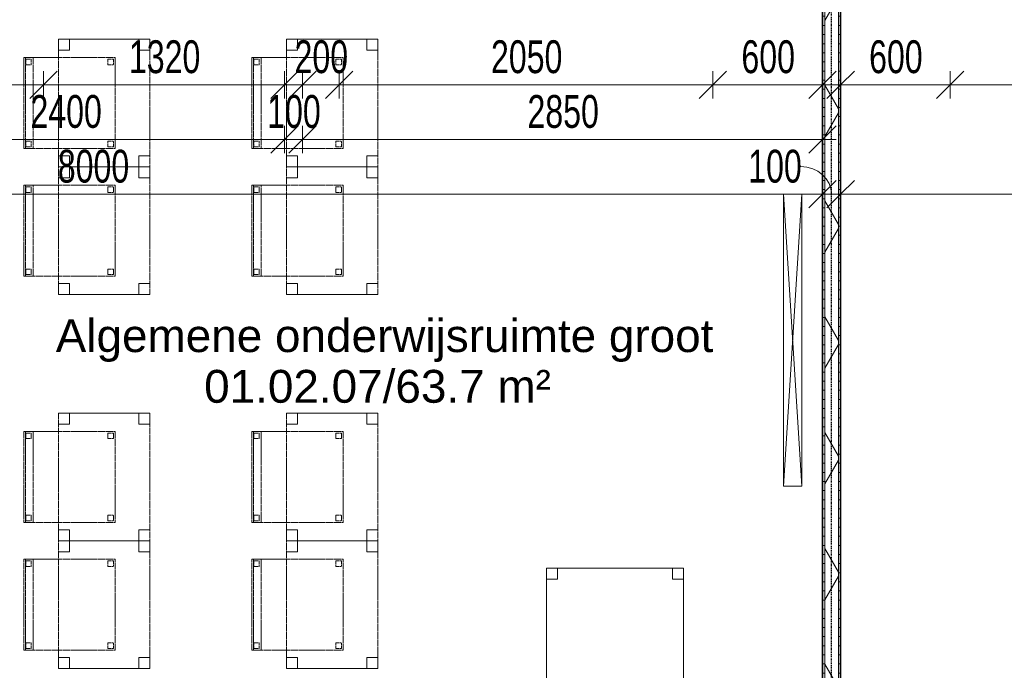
# Model space of a CAD drawing. Header units: millimetres. Extents: x -80560 to 110805, y -11020 to 52719.
# Tile 94 of 184: x 68244 to 73642, y 12490 to 16057. Entities that reach past the tile are written whole.
import ezdxf

# ---------------------------------------------------------------- set-up
doc = ezdxf.new("R2010")
doc.units = ezdxf.units.MM
doc.linetypes.add('CENTER2', pattern=[20, 8, -4, 4, -4])
doc.linetypes.add('DASHED2', pattern=[6, 4, -2])
for name, color, linetype, lineweight in [('A-ANNO-DIMS', 211, 'Continuous', 9), ('A-ANNO-DIMS-100', 211, 'Continuous', 9), ('A-AREA-IDEN', 2, 'Continuous', 9), ('A-WALL', 113, 'Continuous', 35), ('A-WALL-PATT', 111, 'Continuous', 35), ('E-ELEC-EQPM', 71, 'Continuous', 18), ('I-FURN', 30, 'Continuous', 18), ('I-WALL', 2, 'Continuous', 18), ('S-GRID', 1, 'Continuous', 9)]:
    doc.layers.add(name, color=color, linetype=linetype, lineweight=lineweight)
doc.styles.add('Arial', font='arial.ttf', dxfattribs={"height": 180})
doc.styles.add('Arial_5', font='arial.ttf', dxfattribs={"width": 0.7, "height": 180})
doc.dimstyles.new('n3o_1_8_2', dxfattribs={"dimscale": 304.8, "dimtxt": 183.646692, "dimasz": 0.492126, "dimexe": 0.246063, "dimexo": 0.0625, "dimgap": 0.032808, "dimtad": 1, "dimdec": 0, "dimdsep": 46, "dimtxsty": 'Arial_5', "dimblk1": 'OBLIQUE', "dimblk2": 'OBLIQUE', "dimsah": 1, "dimcen": 0.09, "dimdle": 0.246063, "dimazin": 0, "dimtfac": 1, "dimtdec": 4, "dimtix": 1, "dimtmove": 1, "dimatfit": 3, "dimfxl": 0.246063, "dimfxlon": 1, "dimtvp": 1, "dimtolj": 1, "dimtzin": 0, "dimarcsym": 2})
doc.dimstyles.new('n3o_1_8_3', dxfattribs={"dimscale": 304.8, "dimtxt": 183.646692, "dimasz": 0.492126, "dimexe": 0.246063, "dimexo": 0.0625, "dimgap": 0.032808, "dimtad": 1, "dimdec": 0, "dimdsep": 46, "dimtxsty": 'Arial_5', "dimblk1": 'OBLIQUE', "dimblk2": 'OBLIQUE', "dimsah": 1, "dimcen": 0.09, "dimdle": 0.246063, "dimazin": 0, "dimtfac": 1, "dimtdec": 4, "dimtix": 1, "dimtmove": 0, "dimatfit": 3, "dimfxl": 0.246063, "dimfxlon": 1, "dimtvp": 1, "dimtolj": 1, "dimtzin": 0, "dimarcsym": 2})
pattern_1 = [(180, (72744.82, 14175), (-1e-13, -50), [])]

# ---------------------------------------------------------------- blocks, each defined once
blk = doc.blocks.new('82_tafel1 - tafel 750x1500x700 2-30664861-DO_01 eerste verdieping')
at = {"layer": 'I-FURN', "linetype": 'DASHED2'}
for p, q in [((-750, -375), (-750, 375)), ((-750, 375), (750, 375)), ((750, 375), (-750, 375)), ((-750, 375), (-750, -375)), ((-750, 375), (-750, 315)), ((-690, 375), (-750, 375)), ((-690, 315), (-690, 375)), ((-690, 375), (690, 375)), ((-690, 375), (-690, 315)), ((690, 375), (690, 315)), ((690, 315), (690, 375)), ((750, 375), (690, 375)), ((750, 375), (750, -375)), ((750, -375), (750, 375)), ((750, 315), (750, 375)), ((-750, -315), (-750, 315)), ((-750, 315), (-690, 315)), ((-690, 315), (-750, 315)), ((690, 315), (750, 315)), ((750, 315), (690, 315)), ((750, 315), (750, -315)), ((-690, -315), (-750, -315)), ((-750, -315), (-690, -315)), ((-750, -315), (-750, -375)), ((-690, -375), (-690, -315)), ((-690, -315), (-690, -375)), ((750, -315), (690, -315)), ((690, -315), (690, -375)), ((690, -375), (690, -315)), ((690, -315), (750, -315)), ((750, -375), (750, -315)), ((750, -375), (-750, -375)), ((-750, -375), (750, -375)), ((-750, -375), (-690, -375)), ((690, -375), (-690, -375)), ((690, -375), (750, -375))]:
    blk.add_line(p, q, dxfattribs=at)
blk = doc.blocks.new('82_apparaat_rechthoekig_met clearance - Digiboard-30664863-DO_01 eerste verdieping')
at = {"layer": 'E-ELEC-EQPM'}
for p, q in [((-50, -800), (-50, 800)), ((-50, 800), (50, 800)), ((-50, -800), (-50, 800)), ((-50, 800), (50, 800)), ((50, 800), (-50, -800)), ((-50, 800), (50, -800)), ((50, 800), (-50, 800)), ((-50, 800), (-50, -800)), ((50, 800), (50, -800)), ((50, 800), (50, -800)), ((50, -800), (50, 800)), ((50, -800), (-50, -800)), ((50, -800), (-50, -800)), ((-50, -800), (50, -800))]:
    blk.add_line(p, q, dxfattribs=at)
blk = doc.blocks.new('82_tafel1 - tafel 500x700 2-30664860-DO_01 eerste verdieping')
at = {"layer": 'I-FURN', "linetype": 'DASHED2'}
for p, q in [((-350, -250), (-350, 250)), ((-350, 250), (350, 250)), ((350, 250), (-350, 250)), ((-350, 250), (-350, -250)), ((-350, 250), (-350, 190)), ((-290, 250), (-350, 250)), ((-290, 190), (-290, 250)), ((-290, 250), (290, 250)), ((-290, 250), (-290, 190)), ((290, 250), (290, 190)), ((290, 190), (290, 250)), ((350, 250), (290, 250)), ((350, 250), (350, -250)), ((350, -250), (350, 250)), ((350, 190), (350, 250)), ((-350, -190), (-350, 190)), ((-350, 190), (-290, 190)), ((-290, 190), (-350, 190)), ((290, 190), (350, 190)), ((350, 190), (290, 190)), ((350, 190), (350, -190)), ((-290, -190), (-350, -190)), ((-350, -190), (-290, -190)), ((-350, -190), (-350, -250)), ((-290, -250), (-290, -190)), ((-290, -190), (-290, -250)), ((350, -190), (290, -190)), ((290, -190), (290, -250)), ((290, -250), (290, -190)), ((290, -190), (350, -190)), ((350, -250), (350, -190)), ((350, -250), (-350, -250)), ((-350, -250), (350, -250)), ((-350, -250), (-290, -250)), ((290, -250), (-290, -250)), ((290, -250), (350, -250))]:
    blk.add_line(p, q, dxfattribs=at)
blk = doc.blocks.new('82_zitmeubel - stoel 500x500-V250-DO_01 eerste verdieping')
at = {"layer": 'I-FURN', "linetype": 'DASHED2'}
for p, q in [((-192.1, 263), (-192.1, 73)), ((-192.1, 254.1), (-192.1, 263)), ((307.9, 263), (-192.1, 263)), ((307.9, 263), (-192.1, 263)), ((-192.1, 213), (-192.1, 254.1)), ((-192.1, 254.1), (307.9, 254.1)), ((-182.1, 252), (-182.1, 224)), ((-182.1, 224), (-182.1, 252)), ((-153.1, 253), (-181.1, 253)), ((-181.1, 253), (-153.1, 253)), ((-181.1, 223), (-153.1, 223)), ((-153.1, 223), (-181.1, 223)), ((-152.1, 224), (-152.1, 252)), ((-152.1, 252), (-152.1, 224)), ((267.9, 252), (267.9, 224)), ((267.9, 224), (267.9, 252)), ((296.9, 253), (268.9, 253)), ((268.9, 253), (296.9, 253)), ((268.9, 223), (296.9, 223)), ((296.9, 223), (268.9, 223)), ((297.9, 224), (297.9, 252)), ((297.9, 252), (297.9, 224)), ((307.9, 73), (307.9, 263)), ((307.9, 263), (307.9, 254.1)), ((307.9, 254.1), (307.9, 213)), ((-192.1, 73), (-192.1, 213)), ((-192.1, 213), (307.9, 213)), ((307.9, 213), (307.9, 73)), ((-192.1, 73), (-192.1, -237)), ((-192.1, -237), (-192.1, 73)), ((307.9, -237), (307.9, 73)), ((307.9, 73), (307.9, -237)), ((-182.1, -198), (-182.1, -226)), ((-182.1, -226), (-182.1, -198)), ((-153.1, -197), (-181.1, -197)), ((-181.1, -197), (-153.1, -197)), ((-152.1, -226), (-152.1, -198)), ((-152.1, -198), (-152.1, -226)), ((267.9, -198), (267.9, -226)), ((267.9, -226), (267.9, -198)), ((296.9, -197), (268.9, -197)), ((268.9, -197), (296.9, -197)), ((297.9, -226), (297.9, -198)), ((297.9, -198), (297.9, -226)), ((307.9, -237), (-192.1, -237)), ((307.9, -237), (-192.1, -237)), ((-181.1, -227), (-153.1, -227)), ((-153.1, -227), (-181.1, -227)), ((268.9, -227), (296.9, -227)), ((296.9, -227), (268.9, -227))]:
    blk.add_line(p, q, dxfattribs=at)
for centre, start, end in [((-181.1, 252), 90, 180), ((-181.1, 252), 120, 180), ((-181.1, 224), 180, 270), ((-181.1, 224), 180, 270), ((-181.1, 252), 105, 120), ((-181.1, 252), 90, 105), ((-153.1, 252), 0, 90), ((-153.1, 252), 30, 90), ((-153.1, 224), 270, 0), ((-153.1, 224), 270, 315), ((-153.1, 224), 315, 0), ((-153.1, 252), 0, 30), ((268.9, 252), 90, 180), ((268.9, 252), 90, 180), ((268.9, 224), 180, 270), ((268.9, 224), 180, 270), ((296.9, 252), 0, 90), ((296.9, 252), 75, 90), ((296.9, 224), 270, 0), ((296.9, 224), 270, 0), ((296.9, 252), 60, 75), ((296.9, 252), 45, 60), ((296.9, 252), 0, 45), ((-181.1, -198), 90, 180), ((-181.1, -198), 90, 180), ((-153.1, -198), 0, 90), ((-153.1, -198), 0, 90), ((268.9, -198), 90, 180), ((268.9, -198), 90, 180), ((296.9, -198), 0, 90), ((296.9, -198), 0, 90), ((-181.1, -226), 180, 270), ((-181.1, -226), 180, 270), ((-153.1, -226), 270, 0), ((-153.1, -226), 270, 0), ((268.9, -226), 180, 270), ((268.9, -226), 180, 270), ((296.9, -226), 270, 0), ((296.9, -226), 270, 0)]:
    blk.add_arc(centre, 1, start, end, dxfattribs=at)
blk = doc.blocks.new('82_zitmeubel - stoel 500x500-V251-DO_01 eerste verdieping')
at = {"layer": 'I-FURN', "linetype": 'DASHED2'}
for p, q in [((-192.1, 263), (-192.1, 73)), ((-192.1, 254.1), (-192.1, 263)), ((307.9, 263), (-192.1, 263)), ((307.9, 263), (-192.1, 263)), ((-192.1, 213), (-192.1, 254.1)), ((-192.1, 254.1), (307.9, 254.1)), ((-182.1, 252), (-182.1, 224)), ((-182.1, 224), (-182.1, 252)), ((-153.1, 253), (-181.1, 253)), ((-181.1, 253), (-153.1, 253)), ((-181.1, 223), (-153.1, 223)), ((-153.1, 223), (-181.1, 223)), ((-152.1, 224), (-152.1, 252)), ((-152.1, 252), (-152.1, 224)), ((267.9, 252), (267.9, 224)), ((267.9, 224), (267.9, 252)), ((296.9, 253), (268.9, 253)), ((268.9, 253), (296.9, 253)), ((268.9, 223), (296.9, 223)), ((296.9, 223), (268.9, 223)), ((297.9, 224), (297.9, 252)), ((297.9, 252), (297.9, 224)), ((307.9, 73), (307.9, 263)), ((307.9, 263), (307.9, 254.1)), ((307.9, 254.1), (307.9, 213)), ((-192.1, 73), (-192.1, 213)), ((-192.1, 213), (307.9, 213)), ((307.9, 213), (307.9, 73)), ((-192.1, 73), (-192.1, -237)), ((-192.1, -237), (-192.1, 73)), ((307.9, -237), (307.9, 73)), ((307.9, 73), (307.9, -237)), ((-182.1, -198), (-182.1, -226)), ((-182.1, -226), (-182.1, -198)), ((-153.1, -197), (-181.1, -197)), ((-181.1, -197), (-153.1, -197)), ((-152.1, -226), (-152.1, -198)), ((-152.1, -198), (-152.1, -226)), ((267.9, -198), (267.9, -226)), ((267.9, -226), (267.9, -198)), ((296.9, -197), (268.9, -197)), ((268.9, -197), (296.9, -197)), ((297.9, -226), (297.9, -198)), ((297.9, -198), (297.9, -226)), ((307.9, -237), (-192.1, -237)), ((307.9, -237), (-192.1, -237)), ((-181.1, -227), (-153.1, -227)), ((-153.1, -227), (-181.1, -227)), ((268.9, -227), (296.9, -227)), ((296.9, -227), (268.9, -227))]:
    blk.add_line(p, q, dxfattribs=at)
for centre, start, end in [((-181.1, 252), 90, 180), ((-181.1, 252), 90, 165), ((-181.1, 252), 165, 180), ((-181.1, 224), 180, 270), ((-181.1, 224), 180, 225), ((-181.1, 224), 225, 270), ((-153.1, 252), 0, 90), ((-153.1, 252), 45, 90), ((-153.1, 224), 270, 0), ((-153.1, 224), 270, 0), ((-153.1, 252), 0, 45), ((268.9, 252), 90, 180), ((268.9, 252), 90, 180), ((268.9, 224), 180, 270), ((268.9, 224), 180, 270), ((296.9, 252), 0, 90), ((296.9, 252), 75, 90), ((296.9, 224), 270, 0), ((296.9, 224), 270, 0), ((296.9, 252), 30, 75), ((296.9, 252), 15, 30), ((296.9, 252), 0, 15), ((-181.1, -198), 90, 180), ((-181.1, -198), 120, 180), ((-181.1, -198), 105, 120), ((-181.1, -198), 90, 105), ((-153.1, -198), 0, 90), ((-153.1, -198), 0, 90), ((268.9, -198), 90, 180), ((268.9, -198), 90, 180), ((296.9, -198), 0, 90), ((296.9, -198), 0, 90), ((-181.1, -226), 180, 270), ((-181.1, -226), 180, 270), ((-153.1, -226), 270, 0), ((-153.1, -226), 270, 0), ((268.9, -226), 180, 270), ((268.9, -226), 180, 270), ((296.9, -226), 270, 0), ((296.9, -226), 270, 0)]:
    blk.add_arc(centre, 1, start, end, dxfattribs=at)
blk = doc.blocks.new('DIMBLOCK454-DO_01 eerste verdieping')
at = {"layer": 'A-ANNO-DIMS-100'}
for p, q in [((67314.8, 15700), (67389.8, 15775)), ((67314.8, 15775), (67314.8, 15625)), ((67314.8, 15700), (67314.8, 15775)), ((68374.8, 15700), (68449.8, 15775)), ((68374.8, 15775), (68374.8, 15625)), ((68374.8, 15700), (68374.8, 15775)), ((67314.8, 15700), (67239.8, 15625)), ((67314.8, 15700), (68374.8, 15700)), ((68374.8, 15700), (68299.8, 15625))]:
    blk.add_line(p, q, dxfattribs=at)
at = {"layer": 'A-ANNO-DIMS-100', "color": 0, "insert": (67652.7, 15943.6), "char_height": 180, "width": 461.094, "attachment_point": 1, "line_spacing_factor": 0.941778, "style": 'Arial_5'}
blk.add_mtext('1060', dxfattribs=at)
blk = doc.blocks.new('_Oblique')
at = {"color": 0, "linetype": 'ByBlock', "lineweight": -2}
blk.add_line((-0.5, -0.5), (0.5, 0.5), dxfattribs=at)
blk = doc.blocks.new('DIMBLOCK455-DO_01 eerste verdieping')
at = {"layer": 'A-ANNO-DIMS-100'}
for p, q in [((68374.8, 15700), (68449.8, 15775)), ((68374.8, 15775), (68374.8, 15625)), ((68374.8, 15700), (68374.8, 15775)), ((69694.8, 15700), (69769.8, 15775)), ((69694.8, 15775), (69694.8, 15625)), ((69694.8, 15700), (69694.8, 15775)), ((68374.8, 15700), (68299.8, 15625)), ((68374.8, 15700), (69769.8, 15700)), ((69694.8, 15700), (69619.8, 15625))]:
    blk.add_line(p, q, dxfattribs=at)
at = {"layer": 'A-ANNO-DIMS-100', "color": 0, "insert": (68842.7, 15943.6), "char_height": 180, "width": 461.094, "attachment_point": 1, "line_spacing_factor": 0.941778, "style": 'Arial_5'}
blk.add_mtext('1320', dxfattribs=at)
blk = doc.blocks.new('DIMBLOCK456-DO_01 eerste verdieping')
at = {"layer": 'A-ANNO-DIMS-100'}
for p, q in [((69794.8, 15700), (69869.8, 15775)), ((69794.8, 15775), (69794.8, 15625)), ((69794.8, 15700), (69794.8, 15775)), ((69994.8, 15700), (70069.8, 15775)), ((69994.8, 15775), (69994.8, 15625)), ((69994.8, 15700), (69994.8, 15775)), ((69719.8, 15700), (69994.8, 15700)), ((69794.8, 15700), (69719.8, 15625)), ((69994.8, 15700), (69919.8, 15625))]:
    blk.add_line(p, q, dxfattribs=at)
at = {"layer": 'A-ANNO-DIMS-100', "color": 0, "insert": (69750.7, 15943.6), "char_height": 180, "width": 345.821, "attachment_point": 1, "line_spacing_factor": 0.941778, "style": 'Arial_5'}
blk.add_mtext('200', dxfattribs=at)
blk = doc.blocks.new('DIMBLOCK457-DO_01 eerste verdieping')
at = {"layer": 'A-ANNO-DIMS-100'}
for p, q in [((69994.8, 15700), (70069.8, 15775)), ((69994.8, 15775), (69994.8, 15625)), ((69994.8, 15700), (69994.8, 15775)), ((72044.8, 15700), (72119.8, 15775)), ((72044.8, 15775), (72044.8, 15625)), ((72044.8, 15700), (72044.8, 15775)), ((69994.8, 15700), (69919.8, 15625)), ((69994.8, 15700), (72044.8, 15700)), ((72044.8, 15700), (71969.8, 15625))]:
    blk.add_line(p, q, dxfattribs=at)
at = {"layer": 'A-ANNO-DIMS-100', "color": 0, "insert": (70827.7, 15943.6), "char_height": 180, "width": 461.094, "attachment_point": 1, "line_spacing_factor": 0.941778, "style": 'Arial_5'}
blk.add_mtext('2050', dxfattribs=at)
blk = doc.blocks.new('DIMBLOCK458-DO_01 eerste verdieping')
at = {"layer": 'A-ANNO-DIMS-100'}
for p, q in [((72044.8, 15700), (72119.8, 15775)), ((72044.8, 15775), (72044.8, 15625)), ((72044.8, 15700), (72044.8, 15775)), ((72644.8, 15700), (72719.8, 15775)), ((72644.8, 15775), (72644.8, 15625)), ((72644.8, 15700), (72644.8, 15775)), ((72044.8, 15700), (71969.8, 15625)), ((72044.8, 15700), (72719.8, 15700)), ((72644.8, 15700), (72569.8, 15625))]:
    blk.add_line(p, q, dxfattribs=at)
at = {"layer": 'A-ANNO-DIMS-100', "color": 0, "insert": (72200.7, 15943.6), "char_height": 180, "width": 345.821, "attachment_point": 1, "line_spacing_factor": 0.941778, "style": 'Arial_5'}
blk.add_mtext('600', dxfattribs=at)
blk = doc.blocks.new('DIMBLOCK459-DO_01 eerste verdieping')
at = {"layer": 'A-ANNO-DIMS-100'}
for p, q in [((72744.8, 15700), (72819.8, 15775)), ((72744.8, 15775), (72744.8, 15625)), ((72744.8, 15700), (72744.8, 15775)), ((73344.8, 15700), (73419.8, 15775)), ((73344.8, 15775), (73344.8, 15625)), ((73344.8, 15700), (73344.8, 15775)), ((72669.8, 15700), (73344.8, 15700)), ((72744.8, 15700), (72669.8, 15625)), ((73344.8, 15700), (73269.8, 15625))]:
    blk.add_line(p, q, dxfattribs=at)
at = {"layer": 'A-ANNO-DIMS-100', "color": 0, "insert": (72900.7, 15943.6), "char_height": 180, "width": 345.821, "attachment_point": 1, "line_spacing_factor": 0.941778, "style": 'Arial_5'}
blk.add_mtext('600', dxfattribs=at)
blk = doc.blocks.new('DIMBLOCK460-DO_01 eerste verdieping')
at = {"layer": 'A-ANNO-DIMS-100'}
for p, q in [((73344.8, 15700), (73419.8, 15775)), ((73344.8, 15775), (73344.8, 15625)), ((73344.8, 15700), (73344.8, 15775)), ((74404.8, 15700), (74479.8, 15775)), ((74404.8, 15775), (74404.8, 15625)), ((74404.8, 15700), (74404.8, 15775)), ((73344.8, 15700), (73269.8, 15625)), ((73344.8, 15700), (74404.8, 15700)), ((74404.8, 15700), (74329.8, 15625))]:
    blk.add_line(p, q, dxfattribs=at)
at = {"layer": 'A-ANNO-DIMS-100', "color": 0, "insert": (73682.7, 15943.6), "char_height": 180, "width": 461.094, "attachment_point": 1, "line_spacing_factor": 0.941778, "style": 'Arial_5'}
blk.add_mtext('1060', dxfattribs=at)
blk = doc.blocks.new('DIMBLOCK478-DO_01 eerste verdieping')
at = {"layer": 'A-ANNO-DIMS-100'}
for p, q in [((64644.8, 15100), (64719.8, 15175)), ((64644.8, 15175), (64644.8, 15025)), ((64644.8, 15100), (64644.8, 15175)), ((72644.8, 15100), (72719.8, 15175)), ((72644.8, 15175), (72644.8, 15025)), ((72644.8, 15100), (72644.8, 15175)), ((64644.8, 15100), (64569.8, 15025)), ((64644.8, 15100), (72644.8, 15100)), ((72644.8, 15100), (72569.8, 15025))]:
    blk.add_line(p, q, dxfattribs=at)
at = {"layer": 'A-ANNO-DIMS-100', "color": 0, "insert": (68452.7, 15343.6), "char_height": 180, "width": 461.094, "attachment_point": 1, "line_spacing_factor": 0.941778, "style": 'Arial_5'}
blk.add_mtext('8000', dxfattribs=at)
blk = doc.blocks.new('DIMBLOCK479-DO_01 eerste verdieping')
at = {"layer": 'A-ANNO-DIMS-100'}
for p, q in [((72644.8, 15100), (72719.8, 15175)), ((72644.8, 15175), (72644.8, 15025)), ((72644.8, 15100), (72644.8, 15175)), ((72744.8, 15100), (72819.8, 15175)), ((72744.8, 15175), (72744.8, 15025)), ((72744.8, 15100), (72744.8, 15175)), ((72644.8, 15100), (72569.8, 15025)), ((72644.8, 15100), (72744.8, 15100)), ((72744.8, 15100), (72669.8, 15025))]:
    blk.add_line(p, q, dxfattribs=at)
blk.add_ellipse((72526.2, 15100), major_axis=(168.7, 0), ratio=0.896857, start_param=0, end_param=1.570796, dxfattribs=at)
at = {"layer": 'A-ANNO-DIMS-100', "color": 0, "insert": (72238, 15343.6), "char_height": 180, "width": 345.821, "attachment_point": 1, "line_spacing_factor": 0.941778, "style": 'Arial_5'}
blk.add_mtext('100', dxfattribs=at)
blk = doc.blocks.new('DIMBLOCK480-DO_01 eerste verdieping')
at = {"layer": 'A-ANNO-DIMS-100'}
for p, q in [((72744.8, 15100), (72819.8, 15175)), ((72744.8, 15175), (72744.8, 15025)), ((72744.8, 15100), (72744.8, 15175)), ((78044.8, 15100), (78119.8, 15175)), ((78044.8, 15175), (78044.8, 15025)), ((78044.8, 15100), (78044.8, 15175)), ((72744.8, 15100), (72669.8, 15025)), ((72744.8, 15100), (78044.8, 15100)), ((78044.8, 15100), (77969.8, 15025))]:
    blk.add_line(p, q, dxfattribs=at)
at = {"layer": 'A-ANNO-DIMS-100', "color": 0, "insert": (75202.7, 15343.6), "char_height": 180, "width": 461.094, "attachment_point": 1, "line_spacing_factor": 0.941778, "style": 'Arial_5'}
blk.add_mtext('5300', dxfattribs=at)
blk = doc.blocks.new('DIMBLOCK500-DO_01 eerste verdieping')
at = {"layer": 'A-ANNO-DIMS-100'}
for p, q in [((67294.8, 15400), (67369.8, 15475)), ((67294.8, 15475), (67294.8, 15325)), ((67294.8, 15400), (67294.8, 15475)), ((69694.8, 15400), (69769.8, 15475)), ((69694.8, 15475), (69694.8, 15325)), ((69694.8, 15400), (69694.8, 15475)), ((67294.8, 15400), (67219.8, 15325)), ((67294.8, 15400), (69694.8, 15400)), ((69694.8, 15400), (69619.8, 15325))]:
    blk.add_line(p, q, dxfattribs=at)
at = {"layer": 'A-ANNO-DIMS-100', "color": 0, "insert": (68302.7, 15643.6), "char_height": 180, "width": 461.094, "attachment_point": 1, "line_spacing_factor": 0.941778, "style": 'Arial_5'}
blk.add_mtext('2400', dxfattribs=at)
blk = doc.blocks.new('DIMBLOCK501-DO_01 eerste verdieping')
at = {"layer": 'A-ANNO-DIMS-100'}
for p, q in [((69694.8, 15400), (69769.8, 15475)), ((69694.8, 15475), (69694.8, 15325)), ((69694.8, 15400), (69694.8, 15475)), ((69794.8, 15400), (69869.8, 15475)), ((69794.8, 15475), (69794.8, 15325)), ((69794.8, 15400), (69794.8, 15475)), ((69694.8, 15400), (69619.8, 15325)), ((69694.8, 15400), (69794.8, 15400)), ((69794.8, 15400), (69719.8, 15325))]:
    blk.add_line(p, q, dxfattribs=at)
at = {"layer": 'A-ANNO-DIMS-100', "color": 0, "insert": (69600.7, 15643.6), "char_height": 180, "width": 345.821, "attachment_point": 1, "line_spacing_factor": 0.941778, "style": 'Arial_5'}
blk.add_mtext('100', dxfattribs=at)
blk = doc.blocks.new('DIMBLOCK502-DO_01 eerste verdieping')
at = {"layer": 'A-ANNO-DIMS-100'}
for p, q in [((69794.8, 15400), (69869.8, 15475)), ((69794.8, 15475), (69794.8, 15325)), ((69794.8, 15400), (69794.8, 15475)), ((72644.8, 15400), (72719.8, 15475)), ((72644.8, 15475), (72644.8, 15325)), ((72644.8, 15400), (72644.8, 15475)), ((69794.8, 15400), (69719.8, 15325)), ((69794.8, 15400), (72719.8, 15400)), ((72644.8, 15400), (72569.8, 15325))]:
    blk.add_line(p, q, dxfattribs=at)
at = {"layer": 'A-ANNO-DIMS-100', "color": 0, "insert": (71027.7, 15643.6), "char_height": 180, "width": 461.094, "attachment_point": 1, "line_spacing_factor": 0.941778, "style": 'Arial_5'}
blk.add_mtext('2850', dxfattribs=at)

msp = doc.modelspace()

# ---------------------------------------------------------------- hatches: boundary and pattern name
at = {"layer": 'A-WALL-PATT', "lineweight": 18}
h = msp.add_hatch(dxfattribs=at)
h.set_pattern_fill('FP_27', color=256, angle=90, style=0, pattern_type=2)
h.set_pattern_definition(pattern_1)
h.paths.add_polyline_path([(72657.3, 10300), (72657.3, 18050), (72644.8, 18050), (72644.8, 10300)], flags=0)
h = msp.add_hatch(dxfattribs=at)
h.set_pattern_fill('FP_2', color=256, style=0, pattern_type=2)
h.set_pattern_definition([(60, (24894.82, 0), (-274.963, 158.75), []), (120, (24894.82, 0), (-274.963, -158.75), [])])
h.paths.add_polyline_path([(72732.3, 10300), (72732.3, 18062.5), (72657.3, 18062.5), (72657.3, 10300)], flags=0)
h = msp.add_hatch(dxfattribs=at)
h.set_pattern_fill('FP_27', color=256, angle=90, style=0, pattern_type=2)
h.set_pattern_definition(pattern_1)
h.paths.add_polyline_path([(72732.3, 10300), (72744.8, 10300), (72744.8, 18050), (72732.3, 18050), (72732.3, 10922.1)], flags=0)

# ---------------------------------------------------------------- linework, layer by layer
at = {"layer": 'A-WALL', "lineweight": 18}
for p, q in [((72657.3, 10300), (72657.3, 18062.5)), ((72732.3, 10300), (72732.3, 18062.5))]:
    msp.add_line(p, q, dxfattribs=at)
at = {"layer": 'I-WALL', "lineweight": 35}
for p, q in [((72644.8, 18050), (72644.8, 10300)), ((72744.8, 10300), (72744.8, 18050))]:
    msp.add_line(p, q, dxfattribs=at)
at = {"layer": 'S-GRID', "linetype": 'CENTER2', "lineweight": 25}
msp.add_line((72694.8, 4383.3), (72694.8, 52119.1), dxfattribs=at)

# ---------------------------------------------------------------- block references
at = {"layer": 'E-ELEC-EQPM', "rotation": 180}
msp.add_blockref('82_apparaat_rechthoekig_met clearance - Digiboard-30664863-DO_01 eerste verdieping', (72482.3, 14300), dxfattribs=at)
at = {"layer": 'I-FURN', "linetype": 'DASHED2', "rotation": 89.99999999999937}
for name, p in [('82_tafel1 - tafel 500x700 2-30664860-DO_01 eerste verdieping', (68707.3, 15600)), ('82_tafel1 - tafel 500x700 2-30664860-DO_01 eerste verdieping', (69957.3, 15600)), ('82_zitmeubel - stoel 500x500-V250-DO_01 eerste verdieping', (68530.3, 15542.1)), ('82_zitmeubel - stoel 500x500-V250-DO_01 eerste verdieping', (69780.3, 15542.1)), ('82_tafel1 - tafel 500x700 2-30664860-DO_01 eerste verdieping', (68707.3, 14900)), ('82_tafel1 - tafel 500x700 2-30664860-DO_01 eerste verdieping', (69957.3, 14900)), ('82_zitmeubel - stoel 500x500-V250-DO_01 eerste verdieping', (68530.3, 14842.1)), ('82_zitmeubel - stoel 500x500-V250-DO_01 eerste verdieping', (69780.3, 14842.1)), ('82_tafel1 - tafel 500x700 2-30664860-DO_01 eerste verdieping', (68707.3, 13550)), ('82_tafel1 - tafel 500x700 2-30664860-DO_01 eerste verdieping', (69957.3, 13550)), ('82_zitmeubel - stoel 500x500-V251-DO_01 eerste verdieping', (68530.3, 13492.1)), ('82_zitmeubel - stoel 500x500-V251-DO_01 eerste verdieping', (69780.3, 13492.1)), ('82_tafel1 - tafel 500x700 2-30664860-DO_01 eerste verdieping', (68707.3, 12850)), ('82_tafel1 - tafel 500x700 2-30664860-DO_01 eerste verdieping', (69957.3, 12850)), ('82_zitmeubel - stoel 500x500-V251-DO_01 eerste verdieping', (68530.3, 12792.1)), ('82_zitmeubel - stoel 500x500-V251-DO_01 eerste verdieping', (69780.3, 12792.1)), ('82_tafel1 - tafel 750x1500x700 2-30664861-DO_01 eerste verdieping', (71507.3, 12300))]:
    msp.add_blockref(name, p, dxfattribs=at)

# ---------------------------------------------------------------- texts
at = {"layer": 'A-AREA-IDEN', "char_height": 180, "attachment_point": 1, "style": 'Arial'}
for s, insert, width in [('Algemene onderwijsruimte groot', (68441.5, 14414.7), 4224.893), ('01.02.07/63.7 m²', (69255.1, 14136.9), 2260.759)]:
    msp.add_mtext(s, dxfattribs=dict(at, insert=insert, width=width))

# ---------------------------------------------------------------- dimensions: what is measured, and where the dimension line sits
at = {"layer": 'A-ANNO-DIMS'}
for base, p1, p2, override, picture, middle in [((68374.8, 15700), (67314.8, 15775), (68374.8, 15775), {"dimpost": '<>', "dimfxl": 1060}, 'DIMBLOCK454-DO_01 eerste verdieping', (67844.8, 15801.9)), ((69694.8, 15700), (68374.8, 15775), (69694.8, 15775), {"dimpost": '<>', "dimfxl": 1320}, 'DIMBLOCK455-DO_01 eerste verdieping', (69034.8, 15801.9)), ((69994.8, 15700), (69794.8, 15775), (69994.8, 15775), {"dimpost": '<>', "dimfxl": 200}, 'DIMBLOCK456-DO_01 eerste verdieping', (69894.8, 15801.9)), ((72044.8, 15700), (69994.8, 15775), (72044.8, 15775), {"dimpost": '<>', "dimfxl": 2050}, 'DIMBLOCK457-DO_01 eerste verdieping', (71019.8, 15801.9)), ((72644.8, 15700), (72044.8, 15775), (72644.8, 15775), {"dimpost": '<>', "dimfxl": 600}, 'DIMBLOCK458-DO_01 eerste verdieping', (72344.8, 15801.9)), ((73344.8, 15700), (72744.8, 15775), (73344.8, 15775), {"dimpost": '<>', "dimfxl": 600}, 'DIMBLOCK459-DO_01 eerste verdieping', (73044.8, 15801.9)), ((74404.8, 15700), (73344.8, 15775), (74404.8, 15775), {"dimpost": '<>', "dimfxl": 1060}, 'DIMBLOCK460-DO_01 eerste verdieping', (73874.8, 15801.9)), ((69694.8, 15400), (67294.8, 15475), (69694.8, 15475), {"dimpost": '<>', "dimfxl": 2400}, 'DIMBLOCK500-DO_01 eerste verdieping', (68494.8, 15501.9)), ((69794.8, 15400), (69694.8, 15475), (69794.8, 15475), {"dimpost": '<>', "dimfxl": 100}, 'DIMBLOCK501-DO_01 eerste verdieping', (69744.8, 15501.9)), ((72644.8, 15400), (69794.8, 15475), (72644.8, 15475), {"dimpost": '<>', "dimfxl": 2850}, 'DIMBLOCK502-DO_01 eerste verdieping', (71219.8, 15501.9)), ((72644.8, 15100), (64644.8, 15175), (72644.8, 15175), {"dimpost": '<>', "dimfxl": 8000}, 'DIMBLOCK478-DO_01 eerste verdieping', (68644.8, 15201.9)), ((78044.8, 15100), (72744.8, 15175), (78044.8, 15175), {"dimpost": '<>', "dimfxl": 5300}, 'DIMBLOCK480-DO_01 eerste verdieping', (75394.8, 15201.9))]:
    dim = msp.add_linear_dim(base=base, p1=p1, p2=p2, dimstyle='n3o_1_8_3', override=override, dxfattribs=at)
    dim.commit()
    dim.dimension.update_dxf_attribs({"geometry": picture, "text_midpoint": middle})
dim = msp.add_linear_dim(base=(72744.8, 15100), p1=(72644.8, 15175), p2=(72744.8, 15175), dimstyle='n3o_1_8_2', override={"dimpost": '<>', "dimfxl": 100}, dxfattribs=at)
dim.commit()
dim.dimension.update_dxf_attribs({"geometry": 'DIMBLOCK479-DO_01 eerste verdieping', "text_midpoint": (72410.9, 15223.6), "dimtype": 160})

doc.saveas('drawing.dxf')
